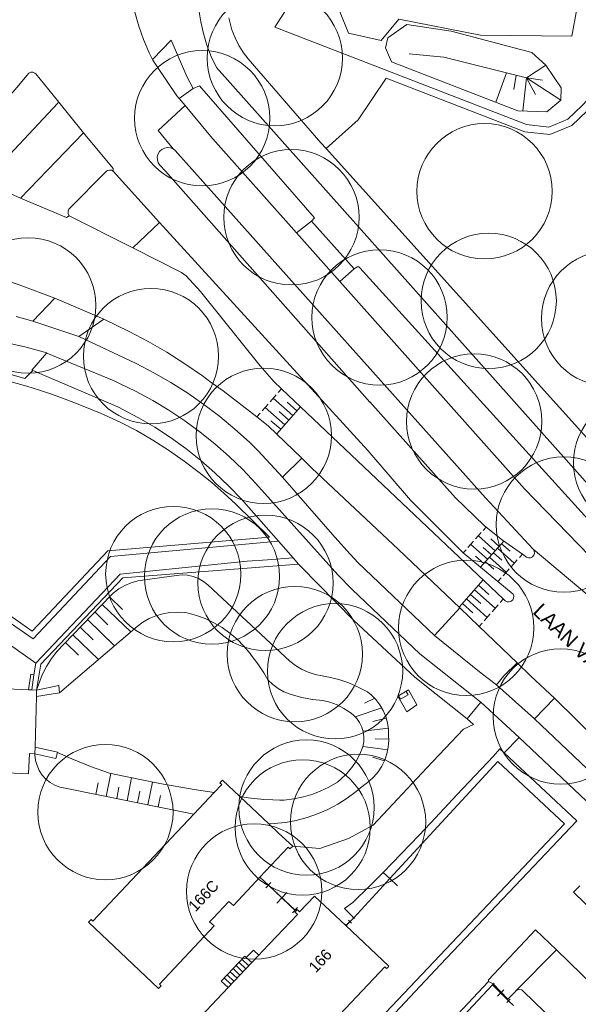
# Model space of a CAD drawing. Header units: metres. Extents: x 134994 to 136506, y 457393 to 459006.
# Tile 19 of 171: x 135200 to 135253, y 457789 to 457882. Entities that reach past the tile are written whole.
import ezdxf
from ezdxf.enums import TextEntityAlignment as Align

# ---------------------------------------------------------------- set-up
doc = ezdxf.new("R2010")
doc.units = ezdxf.units.M
for name, color, linetype, lineweight in [('B-WE-GR-BOOM-S', 250, 'Continuous', 13), ('B-WE-GW_TALUDLIJNEN', 251, 'Continuous', 5), ('B-WE-KG_BEBOUWING', 251, 'Continuous', 20), ('B-WE-KG_HUISNR', 251, 'Continuous', 5), ('B-WE-KG_ONDERGROND_REST', 251, 'Continuous', 5), ('B-WE-KG_STRAATNAAM', 251, 'Continuous', 5)]:
    doc.layers.add(name, color=color, linetype=linetype, lineweight=lineweight)
doc.styles.add('Styledgn000', font='dgn000.shx')

# ---------------------------------------------------------------- blocks, each defined once
blk = doc.blocks.new('SGR-BOOM_02')
blk.add_circle((0, 0), 6.4)

msp = doc.modelspace()

# ---------------------------------------------------------------- linework, layer by layer
at = {"layer": 'B-WE-GW_TALUDLIJNEN'}
for p, q in [((135208.28, 457827.34), (135209.533, 457826.133)), ((135208.28, 457827.34), (135209.533, 457826.133)), ((135207.586, 457826.619), (135210.298, 457824.008)), ((135207.586, 457826.619), (135210.298, 457824.008)), ((135206.893, 457825.899), (135208.145, 457824.693)), ((135206.893, 457825.899), (135208.145, 457824.693)), ((135205.505, 457824.459), (135206.758, 457823.252)), ((135205.505, 457824.459), (135206.758, 457823.252)), ((135206.199, 457825.179), (135208.77, 457822.704)), ((135206.199, 457825.179), (135208.77, 457822.704)), ((135204.812, 457823.738), (135207.24, 457821.399)), ((135204.812, 457823.738), (135207.24, 457821.399)), ((135204.118, 457823.018), (135205.371, 457821.812)), ((135204.118, 457823.018), (135205.371, 457821.812)), ((135234.063, 457816.825), (135231.542, 457815.977)), ((135234.063, 457816.825), (135231.542, 457815.977)), ((135233.386, 457817.734), (135232.425, 457817.267)), ((135233.386, 457817.734), (135232.425, 457817.267)), ((135234.48, 457815.874), (135233.195, 457815.554)), ((135234.48, 457815.874), (135233.195, 457815.554)), ((135234.679, 457814.901), (135232.294, 457814.618)), ((135234.679, 457814.901), (135232.294, 457814.618)), ((135234.621, 457812.878), (135232.254, 457813.185)), ((135234.621, 457812.878), (135232.254, 457813.185)), ((135234.709, 457813.879), (135233.426, 457813.917)), ((135234.709, 457813.879), (135233.426, 457813.917)), ((135234.306, 457811.832), (135233.176, 457812.185)), ((135234.306, 457811.832), (135233.176, 457812.185)), ((135207.987, 457808.456), (135208.429, 457810.635)), ((135207.987, 457808.456), (135208.429, 457810.635)), ((135207.007, 457808.655), (135207.227, 457809.739)), ((135207.007, 457808.655), (135207.227, 457809.739)), ((135209.947, 457808.058), (135210.384, 457810.212)), ((135209.947, 457808.058), (135210.384, 457810.212)), ((135211.907, 457807.66), (135212.345, 457809.817)), ((135211.907, 457807.66), (135212.345, 457809.817)), ((135208.967, 457808.257), (135209.187, 457809.341)), ((135208.967, 457808.257), (135209.187, 457809.341)), ((135210.927, 457807.859), (135211.147, 457808.943)), ((135210.927, 457807.859), (135211.147, 457808.943)), ((135212.887, 457807.461), (135213.107, 457808.546)), ((135212.887, 457807.461), (135213.107, 457808.546))]:
    msp.add_line(p, q, dxfattribs=at)
at = {"layer": 'B-WE-GW_TALUDLIJNEN', "flags": 128}
for points in [[(135232.826, 457809.864), (135233.295, 457810.297), (135233.707, 457810.785), (135234.054, 457811.321), (135234.332, 457811.896), (135234.535, 457812.501), (135234.662, 457813.127), (135234.709, 457813.764), (135234.696, 457814.188), (135234.687, 457814.808), (135234.599, 457815.421), (135234.432, 457816.018), (135234.19, 457816.588), (135233.876, 457817.123), (135233.497, 457817.613), (135233.057, 457818.049), (135232.688, 457818.341), (135231.826, 457818.802), (135230.929, 457819.192), (135230.003, 457819.507), (135229.054, 457819.745), (135228.409, 457819.861), (135227.739, 457819.989), (135227.088, 457820.195), (135226.466, 457820.476), (135225.881, 457820.827), (135225.341, 457821.244), (135224.899, 457821.672), (135217.59, 457828.462), (135217.17, 457828.793), (135216.705, 457829.057), (135216.206, 457829.249), (135215.685, 457829.364), (135215.151, 457829.401), (135214.623, 457829.358), (135211.619, 457828.949), (135210.97, 457828.845), (135210.339, 457828.663), (135209.734, 457828.406), (135209.165, 457828.077), (135208.64, 457827.682), (135208.4, 457827.464), (135203.956, 457822.85), (135203.352, 457822.195), (135202.808, 457821.489), (135202.331, 457820.736), (135201.922, 457819.944), (135201.587, 457819.119), (135201.392, 457818.509)], [(135232.826, 457809.864), (135233.295, 457810.297), (135233.707, 457810.785), (135234.054, 457811.321), (135234.332, 457811.896), (135234.535, 457812.501), (135234.662, 457813.127), (135234.709, 457813.764), (135234.696, 457814.188), (135234.687, 457814.808), (135234.599, 457815.421), (135234.432, 457816.018), (135234.19, 457816.588), (135233.876, 457817.123), (135233.497, 457817.613), (135233.057, 457818.049), (135232.688, 457818.341), (135231.826, 457818.802), (135230.929, 457819.192), (135230.003, 457819.507), (135229.054, 457819.745), (135228.409, 457819.861), (135227.739, 457819.989), (135227.088, 457820.195), (135226.466, 457820.476), (135225.881, 457820.827), (135225.341, 457821.244), (135224.899, 457821.672), (135217.59, 457828.462), (135217.17, 457828.793), (135216.705, 457829.057), (135216.206, 457829.249), (135215.685, 457829.364), (135215.151, 457829.401), (135214.623, 457829.358), (135211.619, 457828.949), (135210.97, 457828.845), (135210.339, 457828.663), (135209.734, 457828.406), (135209.165, 457828.077), (135208.64, 457827.682), (135208.4, 457827.464), (135203.956, 457822.85), (135203.352, 457822.195), (135202.808, 457821.489), (135202.331, 457820.736), (135201.922, 457819.944), (135201.587, 457819.119), (135201.392, 457818.509)], [(135236.365, 457818.379), (135235.633, 457817.961), (135235.811, 457817.65), (135236.542, 457818.068), (135236.365, 457818.379)], [(135236.365, 457818.379), (135235.633, 457817.961), (135235.811, 457817.65), (135236.542, 457818.068), (135236.365, 457818.379)], [(135216.262, 457806.773), (135204.107, 457809.231), (135203.604, 457809.337), (135203.124, 457809.52), (135202.677, 457809.775), (135202.276, 457810.095), (135201.929, 457810.475), (135201.645, 457810.903), (135201.431, 457811.37), (135201.292, 457811.865), (135201.232, 457812.376), (135201.229, 457812.491)], [(135216.262, 457806.773), (135204.107, 457809.231), (135203.604, 457809.337), (135203.124, 457809.52), (135202.677, 457809.775), (135202.276, 457810.095), (135201.929, 457810.475), (135201.645, 457810.903), (135201.431, 457811.37), (135201.292, 457811.865), (135201.232, 457812.376), (135201.229, 457812.491)], [(135232.826, 457809.864), (135232.587, 457809.675), (135232.036, 457809.264), (135231.626, 457808.921), (135230.778, 457808.292), (135229.885, 457807.728), (135228.952, 457807.234), (135227.984, 457806.812), (135226.987, 457806.464), (135225.966, 457806.193), (135224.928, 457805.999), (135223.878, 457805.885), (135223.36, 457805.868)], [(135232.826, 457809.864), (135232.587, 457809.675), (135232.036, 457809.264), (135231.626, 457808.921), (135230.778, 457808.292), (135229.885, 457807.728), (135228.952, 457807.234), (135227.984, 457806.812), (135226.987, 457806.464), (135225.966, 457806.193), (135224.928, 457805.999), (135223.878, 457805.885), (135223.36, 457805.868)]]:
    msp.add_lwpolyline(points, dxfattribs=at)
at = {"layer": 'B-WE-KG_BEBOUWING'}
msp.add_lwpolyline([(135195.235, 457818.801), (135200.609, 457818.546), (135200.927, 457818.531), (135201.392, 457818.509), (135201.376, 457817.912), (135201.246, 457813.109), (135201.229, 457812.491), (135200.731, 457812.514), (135201.229, 457812.491), (135201.246, 457813.109), (135201.376, 457817.912), (135201.392, 457818.509), (135200.927, 457818.531), (135200.609, 457818.546), (135195.235, 457818.801)], dxfattribs=at)
at = {"layer": 'B-WE-KG_BEBOUWING', "flags": 128}
msp.add_lwpolyline([(135200.629, 457810.581), (135197.204, 457810.764), (135197.305, 457812.675), (135197.204, 457810.764), (135200.629, 457810.581), (135200.731, 457812.514)], close=True, dxfattribs=at)
for points in [[(135221.757, 457800), (135222.519, 457800.81), (135225.205, 457803.649), (135225.367, 457803.498), (135225.621, 457803.752), (135224.28, 457805.001), (135223.36, 457805.868), (135220.634, 457808.44), (135218.975, 457809.984), (135218.729, 457809.734), (135218.975, 457809.984), (135220.634, 457808.44), (135223.36, 457805.868), (135224.28, 457805.001), (135225.621, 457803.752), (135225.367, 457803.498), (135225.205, 457803.649), (135222.519, 457800.81), (135221.757, 457800), (135220.017, 457798.152), (135219.585, 457798.534), (135218.083, 457796.94), (135217.758, 457796.612), (135218.199, 457796.222), (135213.025, 457790.723), (135213.18, 457790.558), (135212.938, 457790.306), (135206.301, 457796.564), (135206.548, 457796.826), (135206.723, 457796.661), (135209.873, 457800), (135216.262, 457806.773), (135218.198, 457808.826), (135218.903, 457809.573), (135218.198, 457808.826), (135216.262, 457806.773), (135209.873, 457800)], [(135222.608, 457779.924), (135234.338, 457792.345), (135234.512, 457792.18), (135234.624, 457792.299), (135234.718, 457792.398), (135230.648, 457796.241), (135227.689, 457799.035), (135226.273, 457797.536), (135226.034, 457797.754), (135225.913, 457797.626), (135225.829, 457797.537), (135226.068, 457797.31), (135222.779, 457793.831), (135222.417, 457793.448), (135221.751, 457792.743), (135219.518, 457790.381), (135212.267, 457782.711)]]:
    msp.add_lwpolyline(points, dxfattribs=at)
at = {"layer": 'B-WE-KG_BEBOUWING'}
msp.add_lwpolyline([(135218.903, 457809.573), (135218.729, 457809.734)], close=True, dxfattribs=at)
at = {"layer": 'B-WE-KG_ONDERGROND_REST'}
for p, q in [((135230.055, 457882.743), (135230.899, 457880.616)), ((135234.637, 457880.195), (135236.418, 457881.456)), ((135236.418, 457881.456), (135240.61, 457880.821)), ((135234.418, 457879.235), (135234.637, 457880.195)), ((135240.61, 457880.821), (135248.255, 457878.792)), ((135234.966, 457877.92), (135234.418, 457879.235)), ((135239.925, 457878.354), (135236.634, 457878.681)), ((135239.925, 457878.354), (135247.735, 457876.407)), ((135248.255, 457878.792), (135249.57, 457877.586)), ((135246.94, 457873.287), (135234.966, 457877.92)), ((135247.735, 457876.407), (135249.57, 457877.586)), ((135249.57, 457877.586), (135251.023, 457875.452)), ((135245.866, 457876.873), (135244.844, 457874.098)), ((135246.773, 457876.639), (135246.533, 457875.289)), ((135247.735, 457876.407), (135247.402, 457873.268)), ((135247.735, 457876.407), (135250.995, 457874.274)), ((135247.735, 457876.407), (135248.588, 457874.822)), ((135247.735, 457876.407), (135249.266, 457876.186)), ((135216.2, 457875.383), (135214.875, 457874.446)), ((135251.023, 457875.452), (135250.995, 457874.274)), ((135203.378, 457874.245), (135205.819, 457871.206)), ((135250.995, 457874.274), (135249.68, 457873.177)), ((135249.68, 457873.177), (135246.94, 457873.287)), ((135205.819, 457871.206), (135199.879, 457865.009)), ((135214.308, 457869.684), (135212.909, 457871.411)), ((135213.03, 457862.732), (135208.635, 457867.561)), ((135196.257, 457866.64), (135199.879, 457865.009)), ((135204.469, 457863.362), (135210.51, 457860.318)), ((135213.03, 457862.732), (135210.51, 457860.318)), ((135227.397, 457862.857), (135225.984, 457861.747)), ((135231.424, 457858.338), (135227.397, 457862.857)), ((135225.984, 457861.747), (135230.086, 457857.141)), ((135231.424, 457858.338), (135230.086, 457857.141)), ((135203.103, 457855.582), (135201.044, 457853.401)), ((135203.103, 457855.582), (135207.754, 457853.569)), ((135199.458, 457853.832), (135201.044, 457853.401)), ((135207.754, 457853.569), (135205.388, 457851.943)), ((135201.042, 457848.731), (135200.942, 457848.773)), ((135224.256, 457846.644), (135224.564, 457846.994)), ((135223.495, 457845.776), (135224.066, 457846.426)), ((135225.638, 457844.471), (135223.78, 457846.101)), ((135226.019, 457844.905), (135225.09, 457845.72)), ((135222.733, 457844.908), (135223.304, 457845.558)), ((135224.876, 457843.603), (135223.019, 457845.233)), ((135224.114, 457842.734), (135226.36, 457845.294)), ((135225.257, 457844.037), (135224.328, 457844.852)), ((135222.236, 457844.341), (135222.543, 457844.69)), ((135224.495, 457843.169), (135223.567, 457843.984)), ((135226.49, 457840.445), (135224.67, 457838.656)), ((135243.648, 457833.616), (135243.919, 457833.921)), ((135243.648, 457833.616), (135243.919, 457833.921)), ((135242.927, 457832.801), (135243.468, 457833.412)), ((135242.927, 457832.801), (135243.468, 457833.412)), ((135244.793, 457831.693), (135243.197, 457833.106)), ((135244.793, 457831.693), (135243.197, 457833.106)), ((135245.154, 457832.1), (135244.356, 457832.807)), ((135245.154, 457832.1), (135244.356, 457832.807)), ((135241.754, 457831.477), (135242.025, 457831.782)), ((135241.754, 457831.477), (135242.025, 457831.782)), ((135242.205, 457831.986), (135242.746, 457832.597)), ((135242.205, 457831.986), (135242.746, 457832.597)), ((135244.071, 457830.878), (135242.476, 457832.292)), ((135244.071, 457830.878), (135242.476, 457832.292)), ((135243.405, 457830.126), (135245.599, 457832.603)), ((135243.405, 457830.126), (135245.599, 457832.603)), ((135244.432, 457831.286), (135243.634, 457831.992)), ((135244.432, 457831.286), (135243.634, 457831.992)), ((135245.011, 457831.924), (135246.589, 457830.502)), ((135245.011, 457831.924), (135246.589, 457830.502)), ((135245.396, 457832.352), (135246.185, 457831.641)), ((135245.396, 457832.352), (135246.185, 457831.641)), ((135243.71, 457830.471), (135242.913, 457831.178)), ((135243.71, 457830.471), (135242.913, 457831.178)), ((135244.24, 457831.07), (135245.818, 457829.648)), ((135244.24, 457831.07), (135245.818, 457829.648)), ((135244.626, 457831.497), (135245.415, 457830.786)), ((135244.626, 457831.497), (135245.415, 457830.786)), ((135246.878, 457830.823), (135246.3, 457830.182)), ((135246.878, 457830.823), (135246.3, 457830.182)), ((135247.359, 457831.357), (135247.07, 457831.036)), ((135247.359, 457831.357), (135247.07, 457831.036)), ((135243.855, 457830.642), (135244.644, 457829.931)), ((135243.855, 457830.642), (135244.644, 457829.931)), ((135246.107, 457829.968), (135245.529, 457829.327)), ((135246.107, 457829.968), (135245.529, 457829.327)), ((135243.653, 457828.927), (135241.366, 457826.349)), ((135243.653, 457828.927), (135241.366, 457826.349)), ((135245.337, 457829.114), (135245.048, 457828.793)), ((135245.337, 457829.114), (135245.048, 457828.793)), ((135242.824, 457827.992), (135244.791, 457826.246)), ((135242.824, 457827.992), (135244.791, 457826.246)), ((135243.205, 457828.421), (135244.189, 457827.548)), ((135243.205, 457828.421), (135244.189, 457827.548)), ((135242.062, 457827.133), (135244.029, 457825.388)), ((135242.062, 457827.133), (135244.029, 457825.388)), ((135242.443, 457827.563), (135243.427, 457826.69)), ((135242.443, 457827.563), (135243.427, 457826.69)), ((135245.553, 457827.105), (135245.267, 457826.783)), ((135245.553, 457827.105), (135245.267, 457826.783)), ((135241.436, 457826.282), (135239.029, 457823.682)), ((135241.436, 457826.282), (135239.029, 457823.682)), ((135241.681, 457826.704), (135242.665, 457825.831)), ((135241.681, 457826.704), (135242.665, 457825.831)), ((135245.077, 457826.568), (135244.505, 457825.924)), ((135245.077, 457826.568), (135244.505, 457825.924)), ((135244.315, 457825.71), (135243.743, 457825.066)), ((135244.315, 457825.71), (135243.743, 457825.066)), ((135243.553, 457824.851), (135243.267, 457824.529)), ((135243.553, 457824.851), (135243.267, 457824.529)), ((135201.305, 457821.06), (135201.141, 457819.962)), ((135201.305, 457821.06), (135201.141, 457819.962)), ((135200.927, 457818.531), (135201.141, 457819.962)), ((135200.927, 457818.531), (135201.141, 457819.962)), ((135248.495, 457815.799), (135244.907, 457819.008)), ((135248.495, 457815.799), (135244.907, 457819.008)), ((135201.376, 457817.912), (135203.554, 457818.253)), ((135201.376, 457817.912), (135203.554, 457818.253)), ((135243.419, 457817.363), (135242.141, 457815.804)), ((135243.419, 457817.363), (135242.141, 457815.804)), ((135247.057, 457814.035), (135243.419, 457817.363)), ((135247.057, 457814.035), (135243.419, 457817.363)), ((135250.386, 457817.74), (135248.495, 457815.799)), ((135250.386, 457817.74), (135248.495, 457815.799)), ((135256.577, 457811.657), (135250.386, 457817.74)), ((135256.577, 457811.657), (135250.386, 457817.74)), ((135248.495, 457815.799), (135255.373, 457809.277)), ((135248.495, 457815.799), (135255.373, 457809.277)), ((135247.057, 457814.035), (135245.634, 457812.582)), ((135247.057, 457814.035), (135245.634, 457812.582)), ((135254.543, 457806.938), (135247.057, 457814.035)), ((135254.543, 457806.938), (135247.057, 457814.035)), ((135245.634, 457812.582), (135252.496, 457806.153)), ((135245.634, 457812.582), (135252.496, 457806.153)), ((135222.519, 457800.81), (135223.322, 457800.054)), ((135222.519, 457800.81), (135223.322, 457800.054)), ((135223.086, 457799.802), (135223.558, 457800.306)), ((135223.322, 457800.054), (135223.38, 457800)), ((135223.322, 457800.054), (135223.38, 457800)), ((135223.322, 457800.054), (135225.913, 457797.626)), ((135223.322, 457800.054), (135225.843, 457797.692)), ((135224.11, 457798.369), (135225.055, 457799.377)), ((135225.607, 457797.44), (135226.079, 457797.944)), ((135230.602, 457796.339), (135230.745, 457796.194)), ((135231.4, 457796.978), (135230.648, 457796.241)), ((135231.4, 457796.978), (135230.674, 457796.266)), ((135230.895, 457796.767), (135231.179, 457796.477)), ((135231.329, 457797.051), (135231.471, 457796.906)), ((135246.748, 457790.079), (135250.573, 457793.954)), ((135220.544, 457792.77), (135221.19, 457792.154)), ((135220.824, 457793.064), (135221.471, 457792.447)), ((135221.234, 457793.236), (135221.751, 457792.743)), ((135219.703, 457791.888), (135220.355, 457791.266)), ((135219.984, 457792.182), (135220.634, 457791.562)), ((135220.264, 457792.476), (135220.913, 457791.857)), ((135219.143, 457791.3), (135219.797, 457790.676)), ((135219.423, 457791.594), (135220.076, 457790.971)), ((135244.684, 457790.79), (135244.381, 457790.487)), ((135246.048, 457789.126), (135244.532, 457790.638)), ((135246.048, 457789.126), (135244.532, 457790.638)), ((135245.593, 457790.185), (135244.988, 457789.579)), ((135246.199, 457789.277), (135245.897, 457788.975)), ((135246.073, 457789.103), (135246.048, 457789.126)), ((135246.515, 457788.684), (135246.073, 457789.103))]:
    msp.add_line(p, q, dxfattribs=at)
at = {"layer": 'B-WE-KG_ONDERGROND_REST', "flags": 128}
for points in [[(135262.084, 457829.306), (135259.895, 457831.332), (135255.632, 457835.649), (135218.403, 457877.368), (135217.92, 457878.412), (135217.51, 457879.486), (135217.176, 457880.587), (135216.92, 457881.708), (135216.742, 457882.844), (135216.643, 457883.99), (135216.624, 457885.14), (135216.685, 457886.288), (135216.826, 457887.43), (135217.046, 457888.559), (135217.344, 457889.67), (135217.718, 457890.757), (135218.167, 457891.816), (135218.689, 457892.841), (135219.28, 457893.828), (135219.484, 457894.135), (135220.596, 457896.004)], [(135227.589, 457886.92), (135223.928, 457881.203)], [(135265.397, 457886.88), (135252.974, 457873.745), (135251.662, 457872.48), (135249.856, 457871.749), (135247.747, 457871.977), (135223.928, 457881.203)], [(135234.159, 457885.956), (135237.645, 457884.585), (135243.217, 457883.52), (135245.796, 457884.899), (135251.774, 457883.726), (135252.516, 457882.935), (135252.035, 457880.342), (135243.402, 457880.437), (135235.663, 457881.934), (135233.982, 457879.921), (135230.899, 457880.616)], [(135266.218, 457886.614), (135253.47, 457873.251), (135252.05, 457871.882), (135249.956, 457871.034), (135247.58, 457871.291), (135234.481, 457876.364)], [(135210.672, 457882.601), (135211.058, 457881.299), (135211.52, 457880.021), (135212.056, 457878.773), (135212.401, 457878.062)], [(135221.41, 457878.189), (135220.962, 457878.763), (135220.53, 457879.446), (135220.167, 457880.168), (135219.878, 457880.923), (135219.665, 457881.702), (135219.592, 457882.074)], [(135216.2, 457875.383), (135215.596, 457876.52), (135214.139, 457879.95), (135212.389, 457878.167), (135212.401, 457878.062)], [(135212.401, 457878.062), (135212.763, 457877.489), (135214.658, 457874.706), (135214.875, 457874.446)], [(135228.805, 457869.703), (135228.297, 457870.268), (135221.41, 457878.189)], [(135203.378, 457874.245), (135201.311, 457876.763), (135201.223, 457876.841), (135201.04, 457876.922), (135200.84, 457876.926), (135200.654, 457876.851), (135199.535, 457875.487), (135197.942, 457873.655), (135196.29, 457871.877), (135194.581, 457870.154), (135192.815, 457868.488), (135192.794, 457868.402), (135192.805, 457868.204), (135192.893, 457868.026), (135193.043, 457867.897), (135196.245, 457866.645)], [(135227.397, 457862.857), (135227.674, 457863.151), (135216.811, 457875.649), (135216.2, 457875.383)], [(135228.805, 457869.703), (135231.814, 457872.444), (135234.481, 457876.364)], [(135203.378, 457874.245), (135203.421, 457874.123), (135203.389, 457874.003), (135196.518, 457866.706), (135196.397, 457866.635), (135196.257, 457866.64)], [(135212.909, 457871.411), (135215.433, 457873.777)], [(135214.875, 457874.446), (135215.433, 457873.777)], [(135215.433, 457873.777), (135217.72, 457871.036), (135218.068, 457870.637), (135225.984, 457861.747)], [(135205.819, 457871.206), (135208.623, 457867.817), (135208.635, 457867.561)], [(135213.061, 457868.14), (135212.903, 457868.375), (135212.817, 457868.644), (135212.81, 457868.927), (135212.881, 457869.201), (135213.026, 457869.443), (135213.233, 457869.636), (135213.486, 457869.764), (135213.763, 457869.816), (135214.045, 457869.788), (135214.308, 457869.684)], [(135214.308, 457869.684), (135214.517, 457869.524), (135229.194, 457853.064), (135243.866, 457836.688), (135248.375, 457831.827)], [(135254.018, 457841.725), (135228.805, 457869.703)], [(135243.928, 457833.931), (135243.731, 457834.089), (135241.042, 457836.69), (135232.933, 457845.76), (135232.913, 457845.748), (135213.574, 457867.578), (135213.061, 457868.14)], [(135208.635, 457867.561), (135208.47, 457867.66), (135208.278, 457867.685), (135208.093, 457867.63), (135208.009, 457867.572), (135204.452, 457863.994), (135204.38, 457863.785), (135204.386, 457863.564), (135204.469, 457863.362)], [(135199.879, 457865.009), (135204.212, 457863.196), (135204.469, 457863.362)], [(135241.761, 457831.485), (135241.728, 457831.512), (135236.775, 457836.464), (135232.736, 457841.175), (135213.03, 457862.732)], [(135210.51, 457860.318), (135215.095, 457858.008), (135215.546, 457857.664), (135216.901, 457856.206), (135222.541, 457849.184), (135223.196, 457848.407), (135223.842, 457847.677), (135224.564, 457846.994)], [(135231.424, 457858.338), (135231.738, 457858.525), (135231.868, 457858.521), (135231.972, 457858.444), (135254.459, 457833.654), (135260.855, 457827.225)], [(135199.068, 457857.04), (135199.749, 457856.821), (135203.103, 457855.582)], [(135230.086, 457857.141), (135247.557, 457837.552), (135253.693, 457831.203), (135259.46, 457825.55)], [(135205.388, 457851.943), (135205.29, 457851.989), (135201.044, 457853.401)], [(135207.754, 457853.569), (135210.151, 457852.414), (135211.945, 457851.468), (135213.7, 457850.452), (135215.413, 457849.368), (135217.083, 457848.216), (135217.918, 457847.603), (135219.03, 457846.819), (135222.236, 457844.341)], [(135202.344, 457850.386), (135200.409, 457850.923), (135198.44, 457851.386), (135196.454, 457851.771), (135195.756, 457851.878)], [(135205.388, 457851.943), (135210.821, 457849.379), (135212.482, 457848.518), (135214.105, 457847.587), (135215.686, 457846.588), (135217.224, 457845.522), (135218.714, 457844.391), (135220.155, 457843.197), (135221.543, 457841.943), (135222.365, 457841.148), (135224.67, 457838.656)], [(135202.344, 457850.386), (135200.942, 457848.773)], [(135243.419, 457817.363), (135243.294, 457817.477), (135237.651, 457821.934), (135231.247, 457828.034), (135229.888, 457829.418), (135222.146, 457838.055), (135220.907, 457839.356), (135219.612, 457840.6), (135218.263, 457841.785), (135216.862, 457842.909), (135215.413, 457843.969), (135213.917, 457844.964), (135212.379, 457845.891), (135210.802, 457846.749), (135209.187, 457847.536), (135208.738, 457847.739), (135202.359, 457850.382), (135202.344, 457850.386)], [(135201.042, 457848.731), (135200.289, 457847.961), (135196.833, 457848.965), (135196.529, 457849.77), (135196.515, 457849.771)], [(135224.265, 457832.607), (135220.793, 457836.553), (135219.556, 457837.837), (135218.264, 457839.064), (135216.917, 457840.232), (135215.519, 457841.339), (135214.073, 457842.382), (135212.582, 457843.358), (135211.048, 457844.267), (135209.089, 457845.299), (135201.042, 457848.731)], [(135198.522, 457825.137), (135198.827, 457825.594), (135200.978, 457824.081), (135208.117, 457831.681), (135223.432, 457832.97), (135220.232, 457836.084), (135219.118, 457837.128), (135217.97, 457838.135), (135216.783, 457839.095), (135215.346, 457840.172), (135213.874, 457841.2), (135212.385, 457842.154), (135210.854, 457843.041), (135209.311, 457843.839), (135207.781, 457844.539), (135207.506, 457844.656), (135205.811, 457845.35), (135204.105, 457846.016), (135202.898, 457846.458), (135201.68, 457846.868), (135200.452, 457847.247), (135199.215, 457847.597), (135198.501, 457847.828)], [(135224.564, 457846.994), (135245.564, 457827.118)], [(135222.236, 457844.341), (135223.306, 457843.513), (135226.49, 457840.445)], [(135226.49, 457840.445), (135227.431, 457839.492), (135235.627, 457831.811), (135241.436, 457826.282)], [(135224.67, 457838.656), (135229.595, 457832.986), (135231.048, 457831.377), (135231.814, 457830.554), (135239.029, 457823.682)], [(135247.353, 457831.351), (135245.489, 457832.681), (135243.928, 457833.931)], [(135247.353, 457831.351), (135245.489, 457832.681), (135243.928, 457833.931)], [(135224.265, 457832.607), (135208.374, 457831.151), (135201.052, 457823.356), (135198.522, 457825.137)], [(135224.265, 457832.607), (135208.374, 457831.151), (135201.052, 457823.356), (135198.522, 457825.137)], [(135225.675, 457831.004), (135224.265, 457832.607)], [(135225.675, 457831.004), (135224.265, 457832.607)], [(135248.375, 457831.827), (135248.471, 457831.653), (135248.492, 457831.455), (135248.434, 457831.265), (135248.306, 457831.113), (135248.129, 457831.022), (135247.931, 457831.008), (135247.743, 457831.073), (135247.353, 457831.351)], [(135248.375, 457831.827), (135248.471, 457831.653), (135248.492, 457831.455), (135248.434, 457831.265), (135248.306, 457831.113), (135248.129, 457831.022), (135247.931, 457831.008), (135247.743, 457831.073), (135247.353, 457831.351)], [(135273.961, 457811.511), (135263.706, 457818.967), (135248.375, 457831.827)], [(135273.961, 457811.511), (135263.706, 457818.967), (135248.375, 457831.827)], [(135221.318, 457830.705), (135223.252, 457830.817), (135225.675, 457831.004)], [(135221.318, 457830.705), (135223.252, 457830.817), (135225.675, 457831.004)], [(135226.186, 457830.423), (135225.675, 457831.004)], [(135226.186, 457830.423), (135225.675, 457831.004)], [(135245.035, 457828.778), (135241.761, 457831.485)], [(135245.035, 457828.778), (135241.761, 457831.485)], [(135221.318, 457830.705), (135209.296, 457829.474), (135201.305, 457821.06)], [(135221.318, 457830.705), (135209.296, 457829.474), (135201.305, 457821.06)], [(135201.392, 457818.509), (135201.797, 457820.95), (135209.536, 457829.141), (135226.186, 457830.423)], [(135201.392, 457818.509), (135201.797, 457820.95), (135209.536, 457829.141), (135226.186, 457830.423)], [(135236.73, 457820.135), (135231.407, 457825.105), (135226.366, 457830.218), (135226.186, 457830.423)], [(135236.73, 457820.135), (135231.407, 457825.105), (135226.366, 457830.218), (135226.186, 457830.423)], [(135245.564, 457827.118), (135245.727, 457826.964), (135245.901, 457826.868), (135246.099, 457826.848), (135246.289, 457826.906), (135246.441, 457827.034), (135246.531, 457827.211), (135246.545, 457827.41), (135246.495, 457827.571), (135245.035, 457828.778)], [(135245.564, 457827.118), (135245.727, 457826.964), (135245.901, 457826.868), (135246.099, 457826.848), (135246.289, 457826.906), (135246.441, 457827.034), (135246.531, 457827.211), (135246.545, 457827.41), (135246.495, 457827.571), (135245.035, 457828.778)], [(135241.436, 457826.282), (135243.265, 457824.527)], [(135241.436, 457826.282), (135243.265, 457824.527)], [(135223.757, 457808.122), (135224.407, 457808.09), (135224.801, 457808.113), (135225.723, 457808.223), (135226.633, 457808.413), (135227.523, 457808.68), (135228.211, 457808.945), (135229.048, 457809.344), (135229.848, 457809.814), (135230.182, 457810.085), (135230.722, 457810.605), (135231.204, 457811.179), (135231.621, 457811.802), (135231.971, 457812.465), (135232.247, 457813.162), (135232.344, 457813.615), (135232.365, 457814.091), (135232.306, 457814.563), (135232.169, 457815.019), (135231.958, 457815.445), (135231.678, 457815.83), (135231.338, 457816.163), (135231.052, 457816.389), (135230.456, 457816.782), (135229.82, 457817.106), (135229.151, 457817.356), (135228.459, 457817.531), (135227.49, 457817.636), (135226.483, 457817.823), (135225.493, 457818.088), (135225.39, 457818.121), (135224.8, 457818.358), (135224.244, 457818.667), (135223.732, 457819.043), (135223.271, 457819.481), (135222.899, 457820.141), (135222.334, 457820.999), (135221.705, 457821.811), (135221.586, 457821.973), (135221.011, 457822.671), (135220.378, 457823.316), (135219.69, 457823.902), (135218.953, 457824.425), (135218.172, 457824.881), (135217.354, 457825.266), (135216.506, 457825.577), (135215.633, 457825.812), (135215.361, 457825.851), (135214.679, 457825.893), (135213.996, 457825.855), (135213.322, 457825.737), (135212.667, 457825.542), (135212.039, 457825.272), (135211.447, 457824.93), (135210.899, 457824.521), (135203.554, 457818.253)], [(135223.757, 457808.122), (135224.407, 457808.09), (135224.801, 457808.113), (135225.723, 457808.223), (135226.633, 457808.413), (135227.523, 457808.68), (135228.211, 457808.945), (135229.048, 457809.344), (135229.848, 457809.814), (135230.182, 457810.085), (135230.722, 457810.605), (135231.204, 457811.179), (135231.621, 457811.802), (135231.971, 457812.465), (135232.247, 457813.162), (135232.344, 457813.615), (135232.365, 457814.091), (135232.306, 457814.563), (135232.169, 457815.019), (135231.958, 457815.445), (135231.678, 457815.83), (135231.338, 457816.163), (135231.052, 457816.389), (135230.456, 457816.782), (135229.82, 457817.106), (135229.151, 457817.356), (135228.459, 457817.531), (135227.49, 457817.636), (135226.483, 457817.823), (135225.493, 457818.088), (135225.39, 457818.121), (135224.8, 457818.358), (135224.244, 457818.667), (135223.732, 457819.043), (135223.271, 457819.481), (135222.899, 457820.141), (135222.334, 457820.999), (135221.705, 457821.811), (135221.586, 457821.973), (135221.011, 457822.671), (135220.378, 457823.316), (135219.69, 457823.902), (135218.953, 457824.425), (135218.172, 457824.881), (135217.354, 457825.266), (135216.506, 457825.577), (135215.633, 457825.812), (135215.361, 457825.851), (135214.679, 457825.893), (135213.996, 457825.855), (135213.322, 457825.737), (135212.667, 457825.542), (135212.039, 457825.272), (135211.447, 457824.93), (135210.899, 457824.521), (135203.554, 457818.253)], [(135243.265, 457824.527), (135246.849, 457821.088)], [(135243.265, 457824.527), (135246.849, 457821.088)], [(135195.235, 457818.801), (135197.593, 457823.673), (135201.305, 457821.06)], [(135195.235, 457818.801), (135197.593, 457823.673), (135201.305, 457821.06)], [(135239.029, 457823.682), (135243.463, 457820.121), (135244.907, 457819.008)], [(135239.029, 457823.682), (135243.463, 457820.121), (135244.907, 457819.008)], [(135244.907, 457819.008), (135245.598, 457819.859), (135246.849, 457821.088)], [(135244.907, 457819.008), (135245.598, 457819.859), (135246.849, 457821.088)], [(135246.849, 457821.088), (135248.145, 457819.844), (135250.386, 457817.74)], [(135246.849, 457821.088), (135248.145, 457819.844), (135250.386, 457817.74)], [(135200.609, 457818.546), (135200.838, 457820.013), (135201.141, 457819.962)], [(135200.609, 457818.546), (135200.838, 457820.013), (135201.141, 457819.962)], [(135237.657, 457819.345), (135237.133, 457819.759), (135236.73, 457820.135)], [(135237.657, 457819.345), (135237.133, 457819.759), (135236.73, 457820.135)], [(135201.392, 457818.509), (135203.494, 457818.942), (135203.554, 457818.253)], [(135201.392, 457818.509), (135203.494, 457818.942), (135203.554, 457818.253)], [(135242.141, 457815.804), (135237.657, 457819.345)], [(135242.141, 457815.804), (135237.657, 457819.345)], [(135237.379, 457817.104), (135236.426, 457816.453), (135235.578, 457817.933), (135236.565, 457818.525)], [(135237.379, 457817.104), (135236.426, 457816.453), (135235.578, 457817.933), (135236.565, 457818.525)], [(135237.379, 457817.104), (135236.565, 457818.525)], [(135237.379, 457817.104), (135236.565, 457818.525)], [(135225.621, 457803.752), (135228.19, 457803.546), (135230.892, 457804.477), (135233.248, 457805.742), (135238.325, 457811.161), (135241.792, 457814.833), (135242.73, 457815.26)], [(135225.621, 457803.752), (135228.19, 457803.546), (135230.892, 457804.477), (135233.248, 457805.742), (135238.325, 457811.161), (135241.792, 457814.833), (135242.73, 457815.26)], [(135242.73, 457815.26), (135242.141, 457815.804)], [(135242.73, 457815.26), (135242.141, 457815.804)], [(135201.246, 457813.109), (135203.373, 457812.644), (135203.359, 457812.597)], [(135201.246, 457813.109), (135203.373, 457812.644), (135203.359, 457812.597)], [(135201.229, 457812.491), (135203.201, 457812.048), (135203.359, 457812.597)], [(135201.229, 457812.491), (135203.201, 457812.048), (135203.359, 457812.597)], [(135218.198, 457808.826), (135216.29, 457809.113), (135213.046, 457809.683), (135209.817, 457810.331), (135208.299, 457810.664), (135206.491, 457811.295), (135204.711, 457812.002), (135203.359, 457812.597)], [(135218.198, 457808.826), (135216.29, 457809.113), (135213.046, 457809.683), (135209.817, 457810.331), (135208.299, 457810.664), (135206.491, 457811.295), (135204.711, 457812.002), (135203.359, 457812.597)], [(135234.19, 457801.28), (135237.582, 457804.805), (135239.124, 457806.432), (135241.15, 457808.599), (135244.613, 457812.273), (135245.235, 457812.95)], [(135234.19, 457801.28), (135237.582, 457804.805), (135239.124, 457806.432), (135241.15, 457808.599), (135244.613, 457812.273), (135245.235, 457812.95)], [(135245.634, 457812.582), (135245.235, 457812.95)], [(135245.634, 457812.582), (135245.235, 457812.95)], [(135245.777, 457800), (135251.328, 457805.855), (135245.048, 457811.777), (135234.818, 457800.684)], [(135245.777, 457800), (135251.328, 457805.855), (135245.048, 457811.777), (135234.818, 457800.684)], [(135223.757, 457808.122), (135222.899, 457808.165), (135221.398, 457808.32), (135220.634, 457808.44)], [(135223.757, 457808.122), (135222.899, 457808.165), (135221.398, 457808.32), (135220.634, 457808.44)], [(135246.668, 457800), (135252.496, 457806.153)], [(135246.668, 457800), (135252.496, 457806.153)], [(135232.911, 457800), (135234.19, 457801.28)], [(135232.911, 457800), (135234.19, 457801.28)], [(135234.818, 457800.684), (135234.19, 457801.28)], [(135234.818, 457800.684), (135234.19, 457801.28)], [(135234.818, 457800.684), (135234.187, 457800)], [(135234.818, 457800.684), (135234.187, 457800)], [(135235.539, 457800), (135234.818, 457800.684)], [(135235.539, 457800), (135234.818, 457800.684)], [(135224.115, 457777.274), (135224.71, 457776.706), (135239.621, 457792.561), (135246.668, 457800)], [(135224.781, 457777.855), (135245.777, 457800)], [(135231.4, 457796.978), (135230.513, 457797.861), (135231.329, 457798.417), (135232.911, 457800)], [(135234.187, 457800), (135231.4, 457796.978)], [(135252.783, 457800), (135252.196, 457799.392), (135257.65, 457794.108), (135268.337, 457783.81), (135273.74, 457778.626)], [(135250.573, 457793.954), (135248.607, 457795.85), (135244.15, 457791.134), (135244.163, 457790.965)], [(135221.234, 457793.236), (135221.903, 457793.939), (135222.417, 457793.448)], [(135270.236, 457774.992), (135264.86, 457780.158), (135254.177, 457790.464), (135250.573, 457793.954)], [(135219.518, 457790.381), (135218.863, 457791.006), (135221.105, 457793.359), (135221.234, 457793.236)], [(135244.163, 457790.965), (135238.307, 457784.741), (135232.094, 457778.163), (135232.445, 457777.859)], [(135246.721, 457790.051), (135245.979, 457789.283), (135244.584, 457790.736), (135244.163, 457790.965)], [(135244.532, 457790.638), (135232.544, 457777.846), (135233.279, 457777.157), (135225.008, 457768.343)], [(135246.748, 457790.079), (135246.721, 457790.051)], [(135247.443, 457790.043), (135247.291, 457790.163), (135247.103, 457790.213), (135246.911, 457790.183), (135246.748, 457790.079)], [(135266.58, 457771.555), (135261.323, 457776.626), (135250.416, 457787.134), (135247.443, 457790.043)]]:
    msp.add_lwpolyline(points, dxfattribs=at)

# ---------------------------------------------------------------- block references
at = {"layer": 'B-WE-GR-BOOM-S'}
for p in [(135223.933, 457878.272), (135217.06, 457872.576), (135243.776, 457865.676), (135225.504, 457863.214), (135244.17, 457855.312), (135200.599, 457854.878), (135233.845, 457853.752), (135255.563, 457853.639), (135212.214, 457850.088), (135242.795, 457843.91), (135222.885, 457842.563), (135258.6, 457840.016), (135251.277, 457834.161), (135251.277, 457834.161), (135214.326, 457829.48), (135214.326, 457829.48), (135217.99, 457829.252), (135217.99, 457829.252), (135223.049, 457828.643), (135223.049, 457828.643), (135242.036, 457824.395), (135242.036, 457824.395), (135225.826, 457821.916), (135225.826, 457821.916), (135229.631, 457820.293), (135229.631, 457820.293), (135250.979, 457816.024), (135250.979, 457816.024), (135207.9, 457806.978), (135207.9, 457806.978), (135226.929, 457807.408), (135226.929, 457807.408), (135231.808, 457806.047), (135231.808, 457806.047), (135226.568, 457805.526), (135226.568, 457805.526), (135221.983, 457799.482)]:
    msp.add_blockref('SGR-BOOM_02', p, dxfattribs=at)

# ---------------------------------------------------------------- texts
at = {"layer": 'B-WE-KG_HUISNR', "style": 'Styledgn000'}
for s, rotation, p in [('166C', 46.665, (135218.339, 457800.291)), ('166C', 46.665, (135218.339, 457800.291)), ('166', 46.6514, (135229.034, 457793.781))]:
    msp.add_text(s, height=1.054, rotation=rotation, dxfattribs=at).set_placement(p, align=Align.MIDDLE_RIGHT)
at = {"layer": 'B-WE-KG_STRAATNAAM', "style": 'Styledgn000'}
msp.add_text('LAAN VAN CHARTROISE', height=1.4, rotation=316.2344, dxfattribs=at).set_placement((135248.251, 457825.821))
msp.add_text('LAAN VAN CHARTROISE', height=1.4, rotation=316.2344, dxfattribs=at).set_placement((135248.251, 457825.821))

doc.saveas('drawing.dxf')
